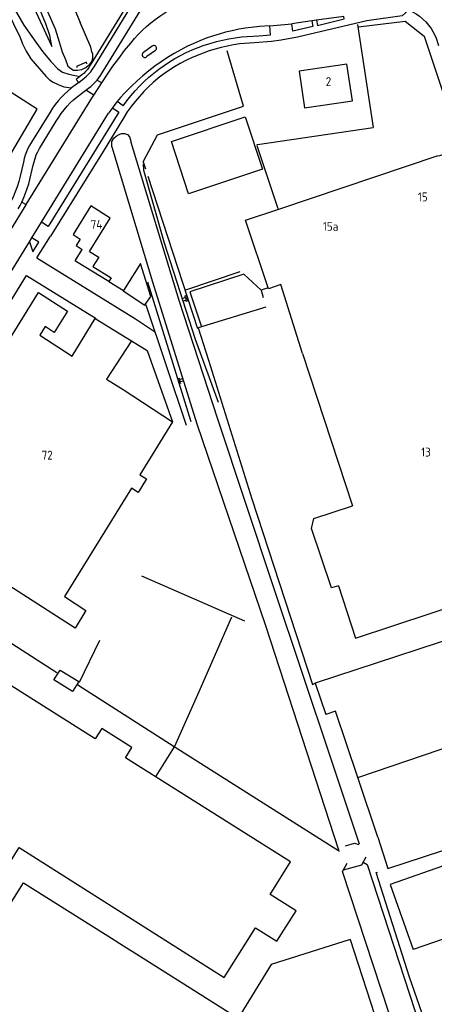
# Model space of a CAD drawing. Header units: metres. Extents: x 233829 to 239427, y 444283 to 448222.
# Tile 102 of 171: x 236865 to 236981, y 445300 to 445576. Entities that reach past the tile are written whole.
import ezdxf

# ---------------------------------------------------------------- set-up
doc = ezdxf.new("R2010")
doc.units = ezdxf.units.M
doc.header["$MEASUREMENT"] = 0
for name, color, linetype in [('BIJGEBOUW', 4, 'Continuous'), ('DAKRAND', 4, 'Continuous'), ('DAKRAND-BYG', 4, 'Continuous'), ('HEG', 253, 'Continuous'), ('HEK', 253, 'Continuous'), ('HOOFDGEBOUW', 4, 'Continuous'), ('HUISNUMMER', 253, 'Continuous'), ('INSTEEKSLOOT', 153, 'Continuous'), ('KANTVERH', 253, 'Continuous'), ('KANTWATER', 153, 'Continuous'), ('KNTGESLVERH', 253, 'Continuous'), ('KNTONVERHARD', 253, 'Continuous'), ('KNTOPENVERH', 253, 'Continuous'), ('KUNSTWERK', 253, 'Continuous'), ('OVLIJNOBJ', 253, 'Continuous'), ('RASTER', 253, 'Continuous'), ('TALUD', 253, 'Continuous'), ('TUSSENMUUR', 253, 'Continuous')]:
    doc.layers.add(name, color=color, linetype=linetype)
doc.styles.get("Standard").update_dxf_attribs({"font": 'iso.shx'})

# ---------------------------------------------------------------- blocks, each defined once
blk = doc.blocks.new('TA', base_point=(75009.5, 300012))
for p, q in [((75009.5, 300012.5), (75010, 300012.5)), ((75009.5, 300012.25), (75010.5, 300012.25)), ((75009.5, 300012), (75010, 300012)), ((75009.5, 300011.75), (75010.5, 300011.75)), ((75009.5, 300011.5), (75010, 300011.5))]:
    blk.add_line(p, q)

msp = doc.modelspace()

# ---------------------------------------------------------------- linework, layer by layer
at = {"layer": 'BIJGEBOUW'}
msp.add_lwpolyline([(236907.55, 445541.94), (236928.28, 445548.82), (236933.15, 445534.14), (236912.41, 445527.26), (236907.55, 445541.94)], dxfattribs=at)
at = {"layer": 'DAKRAND'}
for p, q in [((236944.42, 445482.42), (236938.35, 445501.77)), ((236965.58, 445346.59), (236959.97, 445363.38))]:
    msp.add_line(p, q, dxfattribs=at)
for points in [[(236938.35, 445501.77), (236934.89, 445500.6), (236928.44, 445519.82), (236937.81, 445522.96)], [(236890, 445502.62), (236880.88, 445508.16), (236880.47, 445508.43), (236882.47, 445511.63)], [(236884.51, 445511.08), (236887.12, 445509.45), (236885.48, 445506.84), (236890.63, 445503.62), (236890, 445502.62)], [(236896.33, 445485.97), (236889.33, 445475.19), (236893.97, 445472.34)], [(236954.5, 445417.21), (236952.54, 445416.58), (236946.97, 445433.24), (236947.65, 445436.09), (236958.51, 445439.67)], [(236959.97, 445363.38), (236953.74, 445382.04), (236950.94, 445381.1)], [(236894.62, 445368.9), (236896.47, 445371.83), (236887.98, 445377.17), (236886.13, 445374.23)], [(236839.29, 445333.88), (236837.02, 445330.29), (236850.89, 445321.57), (236853.41, 445325.57), (236858.57, 445333.9), (236864.76, 445343.76), (236922.44, 445307.21), (236931.23, 445321.18), (236937.23, 445317.41), (236942.61, 445325.97), (236935.32, 445330.56)], [(236891.49, 445317.76), (236893.07, 445316.77), (236895.84, 445315.02)], [(236957.81, 445317.93), (236935.57, 445310.85), (236926.32, 445295.77)]]:
    msp.add_lwpolyline(points, dxfattribs=at)
at = {"layer": 'DAKRAND-BYG'}
msp.add_line((236898.85, 445507.71), (236894.14, 445500.11), dxfattribs=at)
for points in [[(236900.2, 445496.16), (236901.79, 445498.44), (236898.85, 445507.71)], [(236894.14, 445500.11), (236894.05, 445499.97), (236900.11, 445496.02), (236900.2, 445496.16)], [(236879.8, 445387.53), (236874.55, 445390.77), (236876.26, 445393.54), (236881.51, 445390.3), (236879.8, 445387.53)], [(236985.69, 445339.16), (236969.09, 445333.33), (236975.5, 445315.08)], [(236985.69, 445339.16), (236992.11, 445320.84), (236975.5, 445315.08)]]:
    msp.add_lwpolyline(points, dxfattribs=at)
at = {"layer": 'HEG'}
msp.add_line((236959.85, 445574.75), (236964.3, 445545.89), dxfattribs=at)
at = {"layer": 'HEK'}
for p, q in [((236899.63, 445536.21), (236900.27, 445534.25)), ((236900.96, 445532.15), (236914.9, 445489.45)), ((236903.24, 445363.73), (236908.41, 445372.01))]:
    msp.add_line(p, q, dxfattribs=at)
for points in [[(236960.17, 445574.1), (236973.33, 445575.67), (236978.6, 445571.53), (236989.09, 445539.96), (236982.66, 445537.82)], [(236899.63, 445536.21), (236903.7, 445543.82), (236927.81, 445551.89), (236923.23, 445567.39)], [(236856.56, 445528.52), (236869.82, 445550.96), (236860.89, 445556.67)], [(236931.57, 445541.02), (236931.79, 445541.05), (236964.3, 445545.89)], [(236934.51, 445500.76), (236932.82, 445500.22), (236933.37, 445498.12)], [(236934.09, 445495.38), (236915.1, 445489.6), (236917.98, 445480.54), (236930.15, 445441.63), (236947.21, 445389.53), (236948.01, 445389.82)], [(236999.37, 445234.04), (236980.89, 445289.08), (236974.52, 445307.35), (236965.09, 445336.75), (236965.53, 445336.82)]]:
    msp.add_lwpolyline(points, dxfattribs=at)
at = {"layer": 'HOOFDGEBOUW'}
for p, q in [((236937.81, 445522.96), (236982.6, 445538)), ((236944.42, 445482.42), (236958.51, 445439.67)), ((236893.97, 445472.34), (236907.89, 445463.2)), ((236948.01, 445389.82), (236950.94, 445381.1)), ((236957.81, 445317.93), (236970.01, 445280.34))]:
    msp.add_line(p, q, dxfattribs=at)
for points in [[(236958.45, 445553.34), (236956.92, 445563.64), (236943.47, 445561.65), (236944.99, 445551.35), (236958.45, 445553.34)], [(236884.51, 445511.08), (236890.36, 445520.44), (236884.94, 445523.84), (236879.9, 445515.79), (236881.9, 445514.54), (236880.75, 445512.7), (236882.47, 445511.63)], [(236907.89, 445463.2), (236898.71, 445448.39), (236900.53, 445447.22), (236898.18, 445443.42), (236896.32, 445444.61), (236877.47, 445414.17), (236883.53, 445410.28), (236880.47, 445405.34), (236831.33, 445436.82), (236870.19, 445499.58), (236878.36, 445494.34), (236874.63, 445488.33), (236872.07, 445489.97), (236870.55, 445487.52), (236879.63, 445481.7), (236886.17, 445492.26), (236896.33, 445485.97)], [(236954.5, 445417.21), (236959.33, 445402.54), (237012.6, 445420.09), (237008.35, 445433.22), (237015.25, 445435.48), (237016.03, 445437.15), (237013.02, 445446.08), (237011.52, 445446.79), (237004.52, 445444.54), (236996.95, 445467.59), (237004.51, 445470.57), (236995.11, 445499.12)], [(237000, 445406.87), (236948, 445389.85), (236948.01, 445389.82)], [(236886.13, 445374.23), (236844.21, 445400.61), (236844.56, 445401.16), (236839.31, 445404.46)], [(236935.32, 445330.56), (236941.06, 445339.68), (236894.62, 445368.9)], [(236965.58, 445346.59), (236968.44, 445337.85), (237019.64, 445354.59)], [(236838.28, 445249.56), (236820.15, 445260.99), (236866.02, 445333.8), (236891.49, 445317.76)], [(236895.84, 445315.02), (236896.82, 445314.41), (236926.32, 445295.77)]]:
    msp.add_lwpolyline(points, dxfattribs=at)
at = {"layer": 'INSTEEKSLOOT'}
msp.add_line((236884.91, 445568.39), (236881.93, 445575.35), dxfattribs=at)
for points in [[(236871.64, 445601.17), (236872.48, 445597.82), (236881.93, 445575.35)], [(236872.77, 445578.39), (236874.89, 445573.57), (236876.04, 445569.93), (236876.81, 445567.14), (236877.76, 445564.96), (236878.46, 445563.11), (236879.28, 445562.38), (236880.04, 445561.95), (236881.15, 445561.92), (236882.35, 445562.1), (236883.54, 445562.68), (236884.57, 445563.51)], [(236884.57, 445563.51), (236885.16, 445564.28), (236885.48, 445565.29), (236885.52, 445565.89), (236885.46, 445566.45), (236885.24, 445567.14), (236884.91, 445568.39)], [(236896.19, 445541.7), (236909.64, 445497.35), (236920.48, 445464.08), (236936.32, 445416.47), (236952.31, 445368.91), (236960.32, 445344.71)], [(236961.5, 445339.61), (236962.64, 445338.91), (236981.98, 445279.63), (236996.05, 445235.52), (237005.06, 445206.69), (237010.41, 445191.67), (237010.53, 445191.09), (237010.57, 445190.2), (237010.2, 445189.45), (237009.1, 445188.96), (237007.79, 445188.51), (237006.31, 445188.55), (237005.49, 445189.21), (237003.16, 445192.06), (236999.14, 445204.82)]]:
    msp.add_lwpolyline(points, dxfattribs=at)
at = {"layer": 'KANTVERH'}
for p, q in [((236868.31, 445514.87), (236871, 445519.3)), ((236861.63, 445504.06), (236867.63, 445513.75)), ((236867.63, 445513.75), (236868.31, 445514.87)), ((236869.73, 445509.28), (236873.53, 445515.36)), ((236866.8, 445504.32), (236886.42, 445492.28)), ((236890, 445502.62), (236894.14, 445500.11))]:
    msp.add_line(p, q, dxfattribs=at)
for points in [[(236974.31, 445578.85), (236975.33, 445578.33), (236976.39, 445577.75), (236977.36, 445577.07), (236978.29, 445576.29), (236979.06, 445575.51), (236979.83, 445574.57), (236980.61, 445573.64), (236981.08, 445572.84), (236981.92, 445571.26), (236982.62, 445568.91)], [(236866.68, 445524.18), (236850.28, 445497.6), (236833.68, 445470.67), (236815.43, 445441.13)], [(236867.63, 445513.75), (236868.11, 445512.39), (236868.58, 445510.94), (236870.28, 445513.64), (236868.31, 445514.87)], [(236869.73, 445509.28), (236897.47, 445492.14), (236902.83, 445488.56)], [(236825.86, 445438.03), (236837.99, 445457.7), (236853.61, 445482.99), (236866.8, 445504.32)], [(236900.2, 445496.16), (236900.39, 445496.03), (236911.74, 445462.32)], [(236896.33, 445485.97), (236900.72, 445483.24), (236907.89, 445463.2)], [(236819.02, 445426.84), (236843.73, 445411.55), (236844.4, 445412.67), (236875.39, 445392.83)], [(236881.25, 445389.36), (236908.36, 445372.08), (236954.86, 445342.69)]]:
    msp.add_lwpolyline(points, dxfattribs=at)
at = {"layer": 'KANTWATER'}
for points in [[(236890.8, 445540.47), (236890.86, 445541.93), (236891.34, 445542.89), (236892.08, 445543.46), (236892.92, 445543.93), (236893.57, 445544.15), (236894.42, 445544.17), (236895.23, 445543.89), (236895.8, 445543.25), (236896.07, 445542.4), (236896.19, 445541.7)], [(236890.8, 445540.47), (236902.24, 445502.54), (236914.74, 445462.69), (236934.06, 445406.03), (236954.58, 445343.07)], [(236999.14, 445204.82), (236955.69, 445337), (236956.95, 445339.36)]]:
    msp.add_lwpolyline(points, dxfattribs=at)
at = {"layer": 'KNTGESLVERH'}
for p, q in [((236956.03, 445577.04), (236948.4, 445576.01)), ((236935.2, 445574.42), (236941.4, 445575)), ((236947.07, 445575.81), (236941.4, 445575)), ((236948.4, 445576.01), (236947.07, 445575.81)), ((236902.14, 445568.65), (236899.75, 445566.93)), ((236903.07, 445567.5), (236900.65, 445565.76)), ((236887.97, 445558.36), (236889.57, 445560.79)), ((236885.73, 445554.94), (236887.97, 445558.36)), ((236866.68, 445524.18), (236866.71, 445524.22))]:
    msp.add_line(p, q, dxfattribs=at)
for points in [[(236896.15, 445569.57), (236897.17, 445570.8), (236898.25, 445571.98), (236899.38, 445573.11), (236900.55, 445574.2), (236901.78, 445575.23), (236903.04, 445576.21), (236904.35, 445577.14), (236905.69, 445578.01), (236907.07, 445578.81), (236908.49, 445579.56)], [(236935.2, 445574.42), (236932.34, 445574.21), (236928.37, 445573.74)], [(236928.37, 445573.74), (236926.5, 445573.42), (236924.64, 445573.04), (236922.79, 445572.6), (236920.96, 445572.09), (236919.15, 445571.53), (236917.36, 445570.9), (236915.59, 445570.21), (236913.84, 445569.46), (236912.12, 445568.66)], [(236889.57, 445560.79), (236891.12, 445563.05), (236892.74, 445565.27), (236894.41, 445567.44), (236896.15, 445569.57)], [(236903.07, 445567.5), (236903.23, 445567.65), (236903.35, 445567.84), (236903.4, 445568.06), (236903.39, 445568.28), (236903.3, 445568.49), (236903.16, 445568.67), (236902.98, 445568.79), (236902.76, 445568.86), (236902.54, 445568.85), (236902.32, 445568.78), (236902.14, 445568.65)], [(236912.12, 445568.66), (236910.2, 445567.67), (236908.32, 445566.62), (236906.48, 445565.5), (236904.68, 445564.32), (236902.92, 445563.07), (236901.21, 445561.75), (236899.55, 445560.38), (236897.94, 445558.95), (236896.38, 445557.45)], [(236899.75, 445566.93), (236899.56, 445566.79), (236899.42, 445566.6), (236899.35, 445566.37), (236899.35, 445566.13), (236899.43, 445565.91), (236899.58, 445565.72), (236899.77, 445565.59), (236900, 445565.52), (236900.24, 445565.53), (236900.46, 445565.61), (236900.65, 445565.76)], [(236866.71, 445524.22), (236885.18, 445554.1), (236885.73, 445554.94)], [(236896.38, 445557.45), (236895.3, 445556.43), (236894.27, 445555.37), (236893.26, 445554.28), (236892.3, 445553.14)], [(236892.3, 445553.14), (236891.63, 445552.28), (236890.97, 445551.41)], [(236890.97, 445551.41), (236890.42, 445550.65), (236889.9, 445549.87)]]:
    msp.add_lwpolyline(points, dxfattribs=at)
at = {"layer": 'KNTONVERHARD'}
for points in [[(236854.56, 445593.01), (236855.5, 445591.43), (236860.96, 445583.53), (236866.09, 445574.57), (236869.42, 445569.78)], [(236856.57, 445586.34), (236858.45, 445583.57), (236859.49, 445581.99), (236860.43, 445580.41), (236861.32, 445578.82), (236865.07, 445571.08), (236865.71, 445569.39), (236866.77, 445567.26), (236868.02, 445565.18), (236872.36, 445560.21), (236873.28, 445559.23), (236874.3, 445558.6), (236875.72, 445557.93), (236877.3, 445557.27), (236879.52, 445556.96)], [(236869.42, 445569.78), (236871.39, 445567.11), (236873.66, 445564.41), (236875.62, 445562.29), (236876.99, 445561.42), (236878.76, 445560.86), (236881.84, 445560.2)]]:
    msp.add_lwpolyline(points, dxfattribs=at)
at = {"layer": 'KNTOPENVERH'}
for p, q in [((236887.64, 445560.44), (236908.6, 445594.54)), ((236882.35, 445560.61), (236881.84, 445560.2)), ((236881.5, 445558.48), (236879.52, 445556.96)), ((236881.5, 445558.48), (236883.02, 445559.71)), ((236886.68, 445559.18), (236887.97, 445558.36)), ((236879.52, 445556.96), (236879.43, 445556.89)), ((236881.06, 445554.47), (236883.47, 445556.31)), ((236883.47, 445556.31), (236884.22, 445556.88)), ((236885.73, 445554.94), (236883.47, 445556.31)), ((236893.97, 445551.94), (236892.3, 445553.14)), ((236873.46, 445550.21), (236868.2, 445541.7)), ((236871, 445519.3), (236889.9, 445549.87)), ((236870.49, 445539.94), (236875.21, 445547.62)), ((236865.98, 445536.13), (236865.07, 445532.24)), ((236867.46, 445530.09), (236868.73, 445535.24)), ((236865.51, 445524.92), (236866.71, 445524.22))]:
    msp.add_line(p, q, dxfattribs=at)
for points in [[(236924.31, 445628.08), (236908.39, 445602.12), (236905.97, 445598.09), (236902.73, 445592.66), (236884.73, 445563.34)], [(236885.82, 445562.93), (236905.15, 445594.48), (236906.19, 445595.94)], [(236974.31, 445578.85), (236972.43, 445577.19), (236962.53, 445575.85), (236943.04, 445571.23), (236938.43, 445570.36), (236935.67, 445569.96), (236930.88, 445569.65), (236926.72, 445569.32)], [(236948.4, 445576.01), (236948.63, 445574.54), (236956.14, 445576.32), (236956.03, 445577.04)], [(236927.29, 445571.28), (236932.1, 445571.61), (236935.4, 445571.85), (236935.2, 445574.42)], [(236947.07, 445575.81), (236947.33, 445574.24), (236941.7, 445572.89), (236941.4, 445575)], [(236926.72, 445569.32), (236924.98, 445569.05), (236923.24, 445568.72), (236921.53, 445568.32), (236919.83, 445567.86), (236918.14, 445567.34), (236916.48, 445566.75), (236914.84, 445566.11), (236913.23, 445565.41), (236911.64, 445564.64)], [(236911.72, 445566.92), (236913.37, 445567.65), (236915.05, 445568.32), (236916.74, 445568.94), (236918.46, 445569.48), (236920.2, 445569.97), (236921.95, 445570.4), (236923.72, 445570.76), (236925.5, 445571.05), (236927.29, 445571.28)], [(236893.97, 445551.94), (236895.05, 445553.38), (236896.18, 445554.79), (236897.37, 445556.15), (236898.61, 445557.46), (236899.89, 445558.73), (236901.23, 445559.95), (236902.61, 445561.11), (236904.03, 445562.22), (236905.49, 445563.28), (236907, 445564.28), (236908.54, 445565.22), (236910.12, 445566.1), (236911.72, 445566.92)], [(236884.73, 445563.34), (236884.36, 445562.71), (236883.93, 445562.12), (236883.45, 445561.57), (236882.92, 445561.06), (236882.35, 445560.61)], [(236911.64, 445564.64), (236910, 445563.79), (236908.41, 445562.86), (236906.85, 445561.86), (236905.34, 445560.8), (236903.88, 445559.68), (236902.47, 445558.5), (236901.11, 445557.25), (236899.8, 445555.95), (236898.55, 445554.59), (236897.36, 445553.18), (236896.23, 445551.72), (236895.16, 445550.22), (236894.16, 445548.67)], [(236883.02, 445559.71), (236883.69, 445560.26), (236884.3, 445560.85), (236884.87, 445561.5), (236885.38, 445562.19), (236885.82, 445562.93)], [(236886.68, 445559.18), (236887.18, 445559.8), (236887.64, 445560.44)], [(236881.84, 445560.2), (236880.79, 445559.37), (236881.5, 445558.48)], [(236884.22, 445556.88), (236884.88, 445557.4), (236885.51, 445557.96), (236886.11, 445558.56), (236886.68, 445559.18)], [(236879.43, 445556.89), (236878.43, 445556.07), (236877.48, 445555.21), (236876.57, 445554.29), (236875.72, 445553.34), (236874.91, 445552.33), (236874.16, 445551.29), (236873.46, 445550.21)], [(236875.21, 445547.62), (236875.89, 445548.72), (236876.61, 445549.79), (236877.4, 445550.82), (236878.24, 445551.81), (236879.13, 445552.74), (236880.07, 445553.63), (236881.06, 445554.47)], [(236890.97, 445551.41), (236892.83, 445550.14), (236872.95, 445518.1), (236871, 445519.3)], [(236894.16, 445548.67), (236892.63, 445546.06), (236888.36, 445539.08), (236873.53, 445515.36)], [(236868.2, 445541.7), (236867.66, 445540.85), (236867.19, 445539.96), (236866.78, 445539.03), (236866.44, 445538.09), (236866.18, 445537.11), (236865.98, 445536.13)], [(236868.73, 445535.24), (236868.94, 445536.22), (236869.23, 445537.19), (236869.58, 445538.14), (236870, 445539.05), (236870.49, 445539.94)], [(236865.07, 445532.24), (236864.67, 445530.73), (236864.19, 445529.24), (236863.65, 445527.78), (236863.04, 445526.34), (236862.36, 445524.93)], [(236865.51, 445524.92), (236866.08, 445526.18), (236866.59, 445527.46), (236867.05, 445528.76), (236867.46, 445530.09)], [(236864.51, 445523), (236865.02, 445523.95), (236865.51, 445524.92)]]:
    msp.add_lwpolyline(points, dxfattribs=at)
at = {"layer": 'KUNSTWERK'}
for points in [[(236883.81, 445563.74), (236883.7, 445564.24), (236880.92, 445563.02), (236881.08, 445562.73)], [(236956.53, 445344.21), (236959.01, 445344.95), (236960.25, 445344.56)], [(236955.93, 445337.44), (236961.13, 445338.9), (236962.28, 445341.07)]]:
    msp.add_lwpolyline(points, dxfattribs=at)
at = {"layer": 'OVLIJNOBJ'}
msp.add_line((236900.89, 445502.51), (236913.02, 445463.35), dxfattribs=at)
for points in [[(236849.24, 445647.5), (236853.39, 445631.18), (236856.15, 445618.55), (236859.01, 445608.13), (236860.9, 445600.54), (236862.69, 445595.02), (236864.41, 445590.14), (236866.86, 445584.12), (236873.91, 445568.58), (236873.38, 445571.73), (236872.3, 445574.96), (236871.29, 445577.25), (236870.39, 445579.54), (236868.25, 445584.86), (236866.22, 445590.13), (236863.97, 445595.9), (236861.91, 445602.42), (236859.2, 445612.8), (236856.4, 445622.97), (236853.85, 445633), (236851.95, 445641.24), (236849.34, 445647.5)], [(236899.64, 445535.56), (236899.68, 445533.91), (236905.49, 445513.51), (236914.27, 445486.42), (236920.71, 445468.75)]]:
    msp.add_lwpolyline(points, dxfattribs=at)
at = {"layer": 'RASTER'}
for p, q in [((236931.6, 445540.84), (236937.49, 445523.11)), ((236911.58, 445500.31), (236926.87, 445505.39)), ((236899.14, 445420), (236928.15, 445407.34)), ((236881.73, 445390.17), (236887.43, 445401.9))]:
    msp.add_line(p, q, dxfattribs=at)
for points in [[(236932.77, 445500.16), (236927.89, 445504.71), (236912.75, 445499.68), (236916, 445489.87)], [(236908.57, 445372.14), (236915.71, 445388.32), (236924.51, 445408.46)]]:
    msp.add_lwpolyline(points, dxfattribs=at)
at = {"layer": 'TUSSENMUUR'}
msp.add_line((236959.97, 445363.38), (237000, 445376.98), dxfattribs=at)

# ---------------------------------------------------------------- block references
at = {"layer": 'TALUD'}
for p, xscale, yscale, rotation in [((236912.13, 445497.94), 1.51, 1.51, 199.0108), ((236909.51, 445474.64), 1.33, 1.33, 18.0247)]:
    msp.add_blockref('TA', p, dxfattribs=dict(at, xscale=xscale, yscale=yscale, rotation=rotation))

# ---------------------------------------------------------------- texts
at = {"layer": 'HUISNUMMER'}
for s, p in [('2', (236950.96, 445557.49)), ('15', (236976.85, 445525.13)), ('74', (236884.87, 445517.41)), ('15a', (236950.15, 445516.85)), ('13', (236977.77, 445453.48)), ('72', (236871.09, 445452.62))]:
    msp.add_text(s, height=2.5, dxfattribs=at).set_placement(p)

doc.saveas('drawing.dxf')
